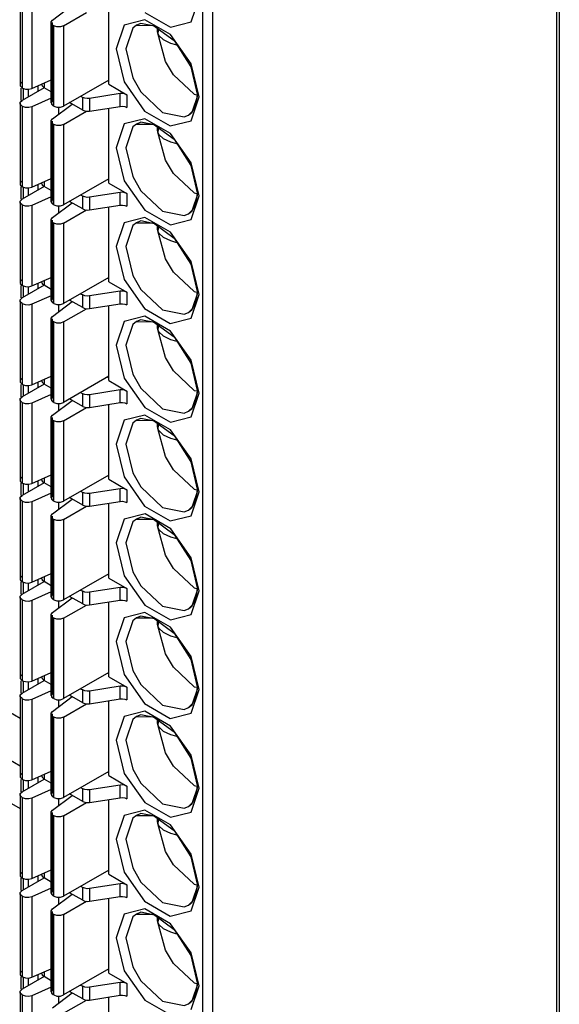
# Model space of a CAD drawing. Header units: millimetres. Extents: x 40 to 165, y 96 to 227.
# Tile 5 of 9: x 97 to 112, y 123 to 151. Entities that reach past the tile are written whole.
import ezdxf

# ---------------------------------------------------------------- set-up
doc = ezdxf.new("R2010")
doc.units = ezdxf.units.MM
doc.header["$LTSCALE"] = 19.36
doc.layers.get('0').update_dxf_attribs({"linetype": 'CONTINUOUS'})

msp = doc.modelspace()

# ---------------------------------------------------------------- linework, layer by layer
at = {"color": 6, "linetype": 'Continuous'}
for p, q in [((112.376, 118.635), (112.376, 162.114)), ((112.445, 162.215), (112.445, 118.614)), ((96.832, 151.54), (96.832, 149.213)), ((97.775, 151.09), (98.344, 151.518)), ((98.093, 150.928), (98.757, 151.312)), ((99.401, 149.234), (99.401, 151.399)), ((97.734, 148.693), (97.734, 151.02)), ((97.81, 150.928), (97.792, 150.938)), ((100.815, 150.811), (100.819, 150.861)), ((100.855, 150.641), (100.821, 150.708)), ((97.171, 149.112), (97.734, 149.361)), ((99.401, 149.356), (98.093, 148.601)), ((99.365, 149.336), (99.401, 149.316)), ((96.867, 148.764), (96.867, 149.122)), ((96.908, 149.122), (96.89, 149.132)), ((97.527, 149.132), (96.89, 148.764)), ((96.908, 149.122), (96.989, 149.093)), ((97.067, 149.09), (97.067, 148.866)), ((97.35, 149.191), (97.35, 149.03)), ((97.468, 149.213), (97.468, 149.243)), ((97.734, 149.012), (97.527, 149.132)), ((99.401, 149.234), (99.926, 148.931)), ((97.734, 148.83), (97.171, 148.581)), ((98.587, 148.887), (98.647, 148.852)), ((99.733, 148.961), (98.84, 148.822)), ((101.875, 148.948), (101.955, 148.931)), ((96.832, 148.683), (96.832, 146.356)), ((96.908, 148.591), (96.89, 148.601)), ((97.775, 148.232), (98.344, 148.66)), ((97.81, 148.601), (97.792, 148.611)), ((98.093, 148.07), (98.757, 148.454)), ((98.647, 148.485), (98.269, 148.703)), ((98.84, 148.455), (99.733, 148.593)), ((99.401, 146.376), (99.401, 148.542)), ((97.734, 145.835), (97.734, 148.162)), ((97.81, 148.07), (97.792, 148.08)), ((100.815, 147.953), (100.819, 148.003)), ((100.855, 147.784), (100.821, 147.85)), ((97.171, 146.254), (97.734, 146.503)), ((99.401, 146.499), (98.093, 145.743)), ((99.365, 146.478), (99.401, 146.458)), ((96.867, 145.907), (96.867, 146.264)), ((96.908, 146.264), (96.89, 146.274)), ((97.527, 146.274), (96.89, 145.907)), ((96.908, 146.264), (96.989, 146.235)), ((97.067, 146.233), (97.067, 146.009)), ((97.35, 146.333), (97.35, 146.172)), ((97.468, 146.356), (97.468, 146.386)), ((97.734, 146.155), (97.527, 146.274)), ((99.401, 146.376), (99.926, 146.073)), ((97.734, 145.973), (97.171, 145.723)), ((98.587, 146.029), (98.647, 145.995)), ((99.733, 146.103), (98.84, 145.965)), ((101.875, 146.09), (101.955, 146.073)), ((96.832, 145.825), (96.832, 143.498)), ((96.908, 145.733), (96.89, 145.743)), ((97.775, 145.375), (98.344, 145.802)), ((97.81, 145.743), (97.792, 145.753)), ((98.093, 145.213), (98.757, 145.596)), ((98.647, 145.627), (98.269, 145.845)), ((98.84, 145.597), (99.733, 145.735)), ((99.401, 143.518), (99.401, 145.684)), ((97.734, 142.977), (97.734, 145.304)), ((97.81, 145.213), (97.792, 145.223)), ((100.815, 145.095), (100.819, 145.145)), ((100.855, 144.926), (100.821, 144.992)), ((97.171, 143.396), (97.734, 143.646)), ((99.401, 143.641), (98.093, 142.886)), ((99.365, 143.62), (99.401, 143.6)), ((96.867, 143.049), (96.867, 143.406)), ((96.908, 143.406), (96.89, 143.416)), ((97.527, 143.416), (96.89, 143.049)), ((96.908, 143.406), (96.989, 143.378)), ((97.067, 143.375), (97.067, 143.151)), ((97.35, 143.476), (97.35, 143.314)), ((97.468, 143.498), (97.468, 143.528)), ((97.734, 143.297), (97.527, 143.416)), ((99.401, 143.518), (99.926, 143.215)), ((97.734, 143.115), (97.171, 142.866)), ((98.587, 143.171), (98.647, 143.137)), ((99.733, 143.245), (98.84, 143.107)), ((101.875, 143.233), (101.955, 143.216)), ((96.832, 142.967), (96.832, 140.64)), ((96.908, 142.876), (96.89, 142.886)), ((97.775, 142.517), (98.344, 142.945)), ((97.81, 142.886), (97.792, 142.896)), ((98.093, 142.355), (98.757, 142.738)), ((98.647, 142.769), (98.269, 142.988)), ((98.84, 142.74), (99.733, 142.878)), ((99.401, 140.661), (99.401, 142.826)), ((97.734, 140.12), (97.734, 142.447)), ((97.81, 142.355), (97.792, 142.365)), ((100.815, 142.238), (100.819, 142.287)), ((100.855, 142.068), (100.821, 142.135)), ((97.171, 140.539), (97.734, 140.788)), ((99.401, 140.783), (98.093, 140.028)), ((99.365, 140.763), (99.401, 140.742)), ((96.867, 140.191), (96.867, 140.548)), ((96.908, 140.548), (96.89, 140.559)), ((97.527, 140.559), (96.89, 140.191)), ((96.908, 140.548), (96.989, 140.52)), ((97.067, 140.517), (97.067, 140.293)), ((97.35, 140.618), (97.35, 140.456)), ((97.468, 140.64), (97.468, 140.67)), ((97.734, 140.439), (97.527, 140.559)), ((99.401, 140.661), (99.926, 140.357)), ((97.734, 140.257), (97.171, 140.008)), ((98.587, 140.314), (98.647, 140.279)), ((99.733, 140.387), (98.84, 140.249)), ((101.875, 140.375), (101.955, 140.358)), ((96.832, 140.109), (96.832, 137.782)), ((96.908, 140.018), (96.89, 140.028)), ((97.775, 139.659), (98.344, 140.087)), ((97.81, 140.028), (97.792, 140.038)), ((98.647, 139.912), (98.269, 140.13)), ((98.84, 139.882), (99.733, 140.02)), ((99.401, 137.803), (99.401, 139.968)), ((98.093, 139.497), (98.757, 139.881)), ((97.734, 137.262), (97.734, 139.589)), ((97.81, 139.497), (97.792, 139.507)), ((100.815, 139.38), (100.819, 139.43)), ((100.855, 139.21), (100.821, 139.277)), ((96.832, 129.505), (81.674, 138.256)), ((97.171, 137.681), (97.734, 137.93)), ((99.401, 137.925), (98.093, 137.17)), ((99.365, 137.905), (99.401, 137.884)), ((80.407, 137.757), (96.832, 128.274)), ((85.161, 137.631), (96.832, 130.893)), ((96.867, 137.333), (96.867, 137.691)), ((96.908, 137.691), (96.89, 137.701)), ((97.527, 137.701), (96.89, 137.333)), ((96.908, 137.691), (96.989, 137.662)), ((97.067, 137.659), (97.067, 137.435)), ((97.35, 137.76), (97.35, 137.599)), ((97.468, 137.782), (97.468, 137.812)), ((97.734, 137.581), (97.527, 137.701)), ((99.401, 137.803), (99.926, 137.5)), ((97.734, 137.399), (97.171, 137.15)), ((98.587, 137.456), (98.647, 137.421)), ((99.733, 137.529), (98.84, 137.391)), ((101.875, 137.517), (101.955, 137.5)), ((96.832, 137.252), (96.832, 134.925)), ((96.908, 137.16), (96.89, 137.17)), ((97.775, 136.801), (98.344, 137.229)), ((97.81, 137.17), (97.792, 137.18)), ((98.647, 137.054), (98.269, 137.272)), ((98.84, 137.024), (99.733, 137.162)), ((99.401, 134.945), (99.401, 137.111)), ((98.093, 136.639), (98.757, 137.023)), ((97.734, 134.404), (97.734, 136.731)), ((97.81, 136.639), (97.792, 136.649)), ((100.815, 136.522), (100.819, 136.572)), ((100.855, 136.352), (100.821, 136.419)), ((97.171, 134.823), (97.734, 135.072)), ((99.401, 135.068), (98.093, 134.312)), ((99.365, 135.047), (99.401, 135.027)), ((96.867, 134.476), (96.867, 134.833)), ((96.908, 134.833), (96.89, 134.843)), ((96.89, 134.476), (97.527, 134.843)), ((96.908, 134.833), (96.989, 134.804)), ((97.067, 134.802), (97.067, 134.578)), ((97.35, 134.902), (97.35, 134.741)), ((97.468, 134.925), (97.468, 134.955)), ((97.734, 134.724), (97.527, 134.843)), ((99.401, 134.945), (99.926, 134.642)), ((97.734, 134.542), (97.171, 134.292)), ((98.587, 134.598), (98.647, 134.564)), ((99.733, 134.672), (98.84, 134.534)), ((101.875, 134.659), (101.955, 134.642)), ((96.832, 134.394), (96.832, 132.067)), ((96.908, 134.302), (96.89, 134.312)), ((97.775, 133.944), (98.344, 134.371)), ((97.81, 134.312), (97.792, 134.322)), ((98.647, 134.196), (98.269, 134.414)), ((98.84, 134.166), (99.733, 134.304)), ((99.401, 132.087), (99.401, 134.253)), ((98.093, 133.782), (98.757, 134.165)), ((97.734, 131.546), (97.734, 133.873)), ((97.81, 133.782), (97.792, 133.792)), ((100.815, 133.664), (100.819, 133.714)), ((100.855, 133.495), (100.821, 133.561)), ((97.171, 131.965), (97.734, 132.215)), ((99.401, 132.21), (98.093, 131.455)), ((96.867, 131.618), (96.867, 131.975)), ((96.908, 131.975), (96.89, 131.985)), ((96.89, 131.618), (97.527, 131.985)), ((96.908, 131.975), (96.989, 131.947)), ((97.067, 131.944), (97.067, 131.72)), ((97.35, 132.045), (97.35, 131.883)), ((97.468, 132.067), (97.468, 132.097)), ((97.734, 131.866), (97.527, 131.985)), ((99.365, 132.189), (99.401, 132.169)), ((99.401, 132.087), (99.926, 131.784)), ((97.734, 131.684), (97.171, 131.435)), ((98.587, 131.74), (98.647, 131.706)), ((99.733, 131.814), (98.84, 131.676)), ((101.875, 131.802), (101.955, 131.785)), ((96.832, 131.536), (96.832, 129.209)), ((96.908, 131.444), (96.89, 131.455)), ((97.775, 131.086), (98.344, 131.514)), ((97.81, 131.455), (97.792, 131.465)), ((98.647, 131.338), (98.269, 131.557)), ((98.84, 131.308), (99.733, 131.447)), ((99.401, 129.23), (99.401, 131.395)), ((98.093, 130.924), (98.757, 131.307)), ((97.734, 128.688), (97.734, 131.016)), ((97.81, 130.924), (97.792, 130.934)), ((100.815, 130.807), (100.819, 130.856)), ((100.855, 130.637), (100.821, 130.704)), ((97.171, 129.107), (97.734, 129.357)), ((99.401, 129.352), (98.093, 128.597)), ((96.867, 128.76), (96.867, 129.117)), ((96.908, 129.117), (96.89, 129.127)), ((96.89, 128.76), (97.527, 129.127)), ((96.908, 129.117), (96.989, 129.089)), ((97.067, 129.086), (97.067, 128.862)), ((97.35, 129.187), (97.35, 129.025)), ((97.468, 129.209), (97.468, 129.239)), ((97.734, 129.008), (97.527, 129.127)), ((99.365, 129.332), (99.401, 129.311)), ((99.401, 129.23), (99.926, 128.926)), ((97.734, 128.826), (97.171, 128.577)), ((98.587, 128.883), (98.647, 128.848)), ((99.733, 128.956), (98.84, 128.818)), ((101.875, 128.944), (101.955, 128.927)), ((96.832, 128.678), (96.832, 126.351)), ((96.908, 128.587), (96.89, 128.597)), ((97.775, 128.228), (98.344, 128.656)), ((97.81, 128.597), (97.792, 128.607)), ((98.647, 128.481), (98.269, 128.699)), ((98.84, 128.451), (99.733, 128.589)), ((99.401, 126.372), (99.401, 128.537)), ((98.093, 128.066), (98.757, 128.449)), ((97.734, 125.831), (97.734, 128.158)), ((97.81, 128.066), (97.792, 128.076)), ((100.815, 127.949), (100.819, 127.999)), ((100.855, 127.779), (100.821, 127.846)), ((97.171, 126.25), (97.734, 126.499)), ((96.867, 125.902), (96.867, 126.26)), ((96.908, 126.26), (96.89, 126.27)), ((96.89, 125.902), (97.527, 126.27)), ((96.908, 126.26), (96.989, 126.231)), ((97.067, 126.228), (97.067, 126.004)), ((97.35, 126.329), (97.35, 126.168)), ((97.468, 126.351), (97.468, 126.381)), ((97.734, 126.15), (97.527, 126.27)), ((99.401, 126.494), (98.093, 125.739)), ((99.365, 126.474), (99.401, 126.453)), ((99.401, 126.372), (99.926, 126.069)), ((97.734, 125.968), (97.171, 125.719)), ((98.587, 126.025), (98.647, 125.99)), ((99.733, 126.098), (98.84, 125.96)), ((101.875, 126.086), (101.955, 126.069)), ((96.832, 125.821), (96.832, 123.494)), ((96.908, 125.729), (96.89, 125.739)), ((97.775, 125.37), (98.344, 125.798)), ((97.81, 125.739), (97.792, 125.749)), ((98.647, 125.623), (98.269, 125.841)), ((98.84, 125.593), (99.733, 125.731)), ((99.401, 123.514), (99.401, 125.68)), ((98.093, 125.208), (98.757, 125.592)), ((97.734, 122.973), (97.734, 125.3)), ((97.81, 125.208), (97.792, 125.218)), ((100.815, 125.091), (100.819, 125.141)), ((100.855, 124.921), (100.821, 124.988)), ((96.867, 123.045), (96.867, 123.402)), ((96.908, 123.402), (96.89, 123.412)), ((97.527, 123.412), (96.89, 123.045)), ((96.908, 123.402), (96.989, 123.373)), ((97.067, 123.37), (97.067, 123.147)), ((97.171, 123.392), (97.734, 123.641)), ((97.35, 123.471), (97.35, 123.31)), ((97.468, 123.494), (97.468, 123.524)), ((97.734, 123.293), (97.527, 123.412)), ((99.401, 123.637), (98.093, 122.881)), ((99.365, 123.616), (99.401, 123.596)), ((99.401, 123.514), (99.926, 123.211)), ((97.734, 123.111), (97.171, 122.861)), ((98.587, 123.167), (98.647, 123.133)), ((99.733, 123.241), (98.84, 123.103)), ((101.875, 123.228), (101.955, 123.211)), ((96.832, 122.963), (96.832, 120.636)), ((96.908, 122.871), (96.89, 122.881)), ((97.775, 122.513), (98.344, 122.94)), ((97.81, 122.881), (97.792, 122.891)), ((98.647, 122.765), (98.269, 122.983)), ((98.84, 122.735), (99.733, 122.873)), ((99.401, 120.656), (99.401, 122.822)), ((98.093, 122.351), (98.757, 122.734))]:
    msp.add_line(p, q, dxfattribs=at)
at = {"color": 9, "linetype": 'Continuous'}
for p, q in [((102.123, 112.879), (102.123, 156.358)), ((102.406, 156.358), (102.406, 112.879)), ((101.784, 151.037), (102.017, 151.724)), ((96.89, 151.459), (96.89, 149.132)), ((96.908, 149.122), (96.908, 151.449)), ((97.171, 151.439), (97.171, 149.112)), ((100.446, 151.31), (101.184, 150.884)), ((97.775, 148.763), (97.775, 151.02)), ((101.184, 150.884), (101.784, 151.037)), ((97.792, 150.938), (97.792, 148.611)), ((97.81, 148.601), (97.81, 150.928)), ((98.093, 150.928), (98.093, 148.601)), ((96.926, 149.122), (96.926, 148.785)), ((97.527, 149.269), (97.527, 149.132)), ((98.647, 148.485), (98.647, 148.852)), ((98.84, 148.822), (98.84, 148.455)), ((99.733, 148.593), (99.733, 148.961)), ((99.926, 148.931), (99.926, 148.563)), ((101.782, 148.178), (102.017, 148.866)), ((96.89, 148.601), (96.89, 146.274)), ((96.908, 146.264), (96.908, 148.591)), ((97.171, 148.581), (97.171, 146.254)), ((97.959, 148.371), (97.959, 148.571)), ((97.775, 145.905), (97.775, 148.162)), ((97.792, 148.08), (97.792, 145.753)), ((97.81, 145.743), (97.81, 148.07)), ((98.093, 148.07), (98.093, 145.743)), ((96.926, 146.264), (96.926, 145.927)), ((97.527, 146.412), (97.527, 146.274)), ((98.647, 145.627), (98.647, 145.995)), ((98.84, 145.965), (98.84, 145.597)), ((99.733, 145.735), (99.733, 146.103)), ((99.926, 146.073), (99.926, 145.705)), ((101.784, 145.322), (102.017, 146.009)), ((96.89, 145.743), (96.89, 143.416)), ((96.908, 143.406), (96.908, 145.733)), ((97.171, 145.723), (97.171, 143.396)), ((97.959, 145.513), (97.959, 145.713)), ((100.446, 145.594), (101.184, 145.169)), ((97.775, 143.048), (97.775, 145.304)), ((101.184, 145.169), (101.784, 145.322)), ((97.792, 145.223), (97.792, 142.896)), ((97.81, 142.886), (97.81, 145.213)), ((98.093, 145.213), (98.093, 142.886)), ((96.926, 143.406), (96.926, 143.069)), ((97.527, 143.554), (97.527, 143.416)), ((98.647, 142.769), (98.647, 143.137)), ((98.84, 143.107), (98.84, 142.74)), ((99.733, 142.878), (99.733, 143.245)), ((99.926, 143.215), (99.926, 142.848)), ((101.782, 142.462), (102.017, 143.151)), ((96.89, 142.886), (96.89, 140.559)), ((96.908, 140.548), (96.908, 142.876)), ((97.171, 142.866), (97.171, 140.539)), ((97.959, 142.655), (97.959, 142.856)), ((97.775, 140.19), (97.775, 142.447)), ((97.792, 142.365), (97.792, 140.038)), ((97.81, 140.028), (97.81, 142.355)), ((98.093, 142.355), (98.093, 140.028)), ((96.926, 140.548), (96.926, 140.212)), ((97.527, 140.696), (97.527, 140.559)), ((98.647, 139.912), (98.647, 140.279)), ((98.84, 140.249), (98.84, 139.882)), ((99.733, 140.02), (99.733, 140.387)), ((99.926, 140.357), (99.926, 139.99)), ((101.784, 139.606), (102.017, 140.293)), ((96.89, 140.028), (96.89, 137.701)), ((96.908, 137.691), (96.908, 140.018)), ((97.171, 140.008), (97.171, 137.681)), ((97.959, 139.798), (97.959, 139.998)), ((100.446, 139.879), (101.184, 139.453)), ((101.184, 139.453), (101.784, 139.606)), ((97.775, 137.332), (97.775, 139.589)), ((97.792, 139.507), (97.792, 137.18)), ((97.81, 137.17), (97.81, 139.497)), ((98.093, 139.497), (98.093, 137.17)), ((96.926, 137.691), (96.926, 137.354)), ((97.527, 137.838), (97.527, 137.701)), ((98.647, 137.054), (98.647, 137.421)), ((98.84, 137.391), (98.84, 137.024)), ((99.733, 137.162), (99.733, 137.529)), ((99.926, 137.5), (99.926, 137.132)), ((101.782, 136.747), (102.017, 137.435)), ((96.89, 137.17), (96.89, 134.843)), ((96.908, 134.833), (96.908, 137.16)), ((97.171, 137.15), (97.171, 134.823)), ((97.959, 136.94), (97.959, 137.14)), ((97.775, 134.474), (97.775, 136.731)), ((97.792, 136.649), (97.792, 134.322)), ((97.81, 134.312), (97.81, 136.639)), ((98.093, 136.639), (98.093, 134.312)), ((96.926, 134.833), (96.926, 134.496)), ((97.527, 134.981), (97.527, 134.843)), ((98.647, 134.196), (98.647, 134.564)), ((98.84, 134.534), (98.84, 134.166)), ((99.733, 134.304), (99.733, 134.672)), ((99.926, 134.642), (99.926, 134.274)), ((101.784, 133.891), (102.017, 134.578)), ((96.89, 134.312), (96.89, 131.985)), ((96.908, 131.975), (96.908, 134.302)), ((97.171, 134.292), (97.171, 131.965)), ((97.959, 134.082), (97.959, 134.282)), ((100.446, 134.163), (101.184, 133.738)), ((97.775, 131.617), (97.775, 133.873)), ((97.792, 133.792), (97.792, 131.465)), ((97.81, 131.455), (97.81, 133.782)), ((98.093, 133.782), (98.093, 131.455)), ((101.184, 133.738), (101.784, 133.891)), ((96.926, 131.975), (96.926, 131.638)), ((97.527, 132.123), (97.527, 131.985)), ((98.647, 131.338), (98.647, 131.706)), ((98.84, 131.676), (98.84, 131.308)), ((99.733, 131.447), (99.733, 131.814)), ((99.926, 131.784), (99.926, 131.417)), ((101.782, 131.031), (102.017, 131.72)), ((96.89, 131.455), (96.89, 129.127)), ((96.908, 129.117), (96.908, 131.444)), ((97.171, 131.435), (97.171, 129.107)), ((97.959, 131.224), (97.959, 131.425)), ((97.775, 128.759), (97.775, 131.016)), ((97.792, 130.934), (97.792, 128.607)), ((97.81, 128.597), (97.81, 130.924)), ((98.093, 130.924), (98.093, 128.597)), ((96.926, 129.117), (96.926, 128.78)), ((97.527, 129.265), (97.527, 129.127)), ((98.647, 128.481), (98.647, 128.848)), ((98.84, 128.818), (98.84, 128.451)), ((99.733, 128.589), (99.733, 128.956)), ((99.926, 128.926), (99.926, 128.559)), ((101.784, 128.175), (102.017, 128.862)), ((96.89, 128.597), (96.89, 126.27)), ((96.908, 126.26), (96.908, 128.587)), ((97.171, 128.577), (97.171, 126.25)), ((97.959, 128.367), (97.959, 128.567)), ((100.446, 128.448), (101.184, 128.022)), ((97.775, 125.901), (97.775, 128.158)), ((97.792, 128.076), (97.792, 125.749)), ((97.81, 125.739), (97.81, 128.066)), ((98.093, 128.066), (98.093, 125.739)), ((101.184, 128.022), (101.784, 128.175)), ((96.926, 126.26), (96.926, 125.923)), ((97.527, 126.407), (97.527, 126.27)), ((98.647, 125.623), (98.647, 125.99)), ((98.84, 125.96), (98.84, 125.593)), ((99.733, 125.731), (99.733, 126.098)), ((99.926, 126.069), (99.926, 125.701)), ((101.782, 125.316), (102.017, 126.004)), ((96.89, 125.739), (96.89, 123.412)), ((96.908, 123.402), (96.908, 125.729)), ((97.171, 125.719), (97.171, 123.392)), ((97.959, 125.509), (97.959, 125.709)), ((97.775, 123.043), (97.775, 125.3)), ((97.792, 125.218), (97.792, 122.891)), ((97.81, 122.881), (97.81, 125.208)), ((98.093, 125.208), (98.093, 122.881)), ((96.926, 123.402), (96.926, 123.065)), ((97.527, 123.55), (97.527, 123.412)), ((98.647, 122.765), (98.647, 123.133)), ((98.84, 123.103), (98.84, 122.735)), ((99.733, 122.873), (99.733, 123.241)), ((99.926, 123.211), (99.926, 122.843)), ((101.784, 122.46), (102.017, 123.147)), ((96.89, 122.881), (96.89, 120.554)), ((96.908, 120.544), (96.908, 122.871)), ((97.171, 122.861), (97.171, 120.534)), ((97.959, 122.651), (97.959, 122.851)), ((100.446, 122.732), (101.184, 122.307))]:
    msp.add_line(p, q, dxfattribs=at)
at = {"color": 7, "linetype": 'Continuous'}
for p, q in [((100.826, 150.869), (100.826, 150.706)), ((100.839, 150.822), (100.826, 150.869)), ((100.826, 148.012), (100.826, 147.848)), ((100.839, 147.964), (100.826, 148.012)), ((100.839, 145.106), (100.826, 145.154)), ((100.826, 145.154), (100.826, 144.99)), ((100.839, 142.249), (100.826, 142.296)), ((100.826, 142.296), (100.826, 142.133)), ((100.839, 139.391), (100.826, 139.438)), ((100.826, 139.438), (100.826, 139.275)), ((100.839, 136.533), (100.826, 136.581)), ((100.826, 136.581), (100.826, 136.417)), ((100.839, 133.675), (100.826, 133.723)), ((100.826, 133.723), (100.826, 133.559)), ((100.839, 130.818), (100.826, 130.865)), ((100.826, 130.865), (100.826, 130.702)), ((100.839, 127.96), (100.826, 128.007)), ((100.826, 128.007), (100.826, 127.844)), ((100.839, 125.102), (100.826, 125.15)), ((100.826, 125.15), (100.826, 124.986))]:
    msp.add_line(p, q, dxfattribs=at)
at = {"color": 6, "linetype": 'Continuous'}
for points in [[(97.734, 151.02), (97.737, 151.04), (97.775, 151.09)], [(97.792, 150.938), (97.743, 150.985), (97.734, 151.02)], [(98.093, 150.928), (98.002, 150.898), (97.9, 150.898), (97.81, 150.928)], [(100.206, 150.941), (100.693, 150.936), (101.293, 150.498), (101.78, 149.74), (101.958, 148.948)], [(100.821, 150.708), (100.815, 150.759), (100.815, 150.811)], [(101.875, 148.948), (101.275, 149.51), (101.043, 149.896), (100.821, 150.708)], [(101.375, 150.369), (101.338, 150.375), (101.199, 150.413), (100.983, 150.514), (100.855, 150.641)], [(96.89, 149.295), (96.839, 149.243), (96.832, 149.213)], [(96.832, 149.213), (96.839, 149.184), (96.89, 149.132)], [(96.989, 149.093), (97.084, 149.09), (97.171, 149.112)], [(97.468, 149.213), (97.475, 149.184), (97.527, 149.132)], [(96.832, 148.683), (96.839, 148.712), (96.89, 148.764)], [(97.775, 148.763), (97.737, 148.713), (97.734, 148.693)], [(98.84, 148.822), (98.771, 148.819), (98.704, 148.829), (98.647, 148.852)], [(99.926, 148.931), (99.869, 148.954), (99.802, 148.964), (99.733, 148.961)], [(101.958, 148.948), (101.929, 148.681), (101.844, 148.477), (101.706, 148.343)], [(96.89, 148.601), (96.839, 148.653), (96.832, 148.683)], [(97.171, 148.581), (97.084, 148.559), (96.989, 148.563), (96.908, 148.591)], [(97.734, 148.693), (97.743, 148.658), (97.792, 148.611)], [(97.81, 148.601), (97.9, 148.571), (98.002, 148.571), (98.093, 148.601)], [(98.647, 148.485), (98.704, 148.462), (98.771, 148.452), (98.84, 148.455)], [(99.733, 148.593), (99.802, 148.597), (99.869, 148.586), (99.926, 148.563)], [(97.734, 148.162), (97.737, 148.182), (97.775, 148.232)], [(97.792, 148.08), (97.743, 148.127), (97.734, 148.162)], [(98.093, 148.07), (98.002, 148.04), (97.9, 148.04), (97.81, 148.07)], [(100.206, 148.083), (100.693, 148.079), (101.293, 147.641), (101.78, 146.882), (101.958, 146.09)], [(100.821, 147.85), (100.815, 147.901), (100.815, 147.953)], [(101.875, 146.09), (101.275, 146.652), (101.043, 147.038), (100.821, 147.85)], [(101.375, 147.512), (101.338, 147.517), (101.199, 147.556), (100.983, 147.656), (100.855, 147.784)], [(96.89, 146.437), (96.839, 146.385), (96.832, 146.356)], [(96.832, 146.356), (96.839, 146.326), (96.89, 146.274)], [(96.989, 146.235), (97.084, 146.232), (97.171, 146.254)], [(97.468, 146.356), (97.475, 146.326), (97.527, 146.274)], [(96.832, 145.825), (96.839, 145.855), (96.89, 145.907)], [(97.775, 145.905), (97.737, 145.855), (97.734, 145.835)], [(98.84, 145.965), (98.771, 145.961), (98.704, 145.972), (98.647, 145.995)], [(99.926, 146.073), (99.869, 146.096), (99.802, 146.106), (99.733, 146.103)], [(101.958, 146.09), (101.929, 145.823), (101.844, 145.619), (101.706, 145.485)], [(96.89, 145.743), (96.839, 145.795), (96.832, 145.825)], [(97.171, 145.723), (97.084, 145.701), (96.989, 145.705), (96.908, 145.733)], [(97.734, 145.835), (97.743, 145.8), (97.792, 145.753)], [(97.81, 145.743), (97.9, 145.713), (98.002, 145.713), (98.093, 145.743)], [(98.647, 145.627), (98.704, 145.604), (98.771, 145.594), (98.84, 145.597)], [(99.733, 145.735), (99.802, 145.739), (99.869, 145.728), (99.926, 145.705)], [(97.734, 145.304), (97.737, 145.324), (97.775, 145.375)], [(97.792, 145.223), (97.743, 145.27), (97.734, 145.304)], [(98.093, 145.213), (98.002, 145.183), (97.9, 145.183), (97.81, 145.213)], [(100.206, 145.226), (100.693, 145.221), (101.293, 144.783), (101.78, 144.024), (101.958, 143.233)], [(100.821, 144.992), (100.815, 145.043), (100.815, 145.095)], [(101.875, 143.233), (101.275, 143.795), (101.043, 144.18), (100.821, 144.992)], [(101.375, 144.654), (101.338, 144.659), (101.199, 144.698), (100.983, 144.798), (100.855, 144.926)], [(96.89, 143.58), (96.839, 143.528), (96.832, 143.498)], [(96.832, 143.498), (96.839, 143.468), (96.89, 143.416)], [(96.989, 143.378), (97.084, 143.374), (97.171, 143.396)], [(97.468, 143.498), (97.475, 143.468), (97.527, 143.416)], [(96.832, 142.967), (96.839, 142.997), (96.89, 143.049)], [(97.775, 143.048), (97.737, 142.997), (97.734, 142.977)], [(98.84, 143.107), (98.771, 143.103), (98.704, 143.114), (98.647, 143.137)], [(99.926, 143.215), (99.869, 143.238), (99.802, 143.248), (99.733, 143.245)], [(101.958, 143.233), (101.929, 142.966), (101.844, 142.761), (101.706, 142.628)], [(96.89, 142.886), (96.839, 142.938), (96.832, 142.967)], [(97.171, 142.866), (97.084, 142.843), (96.989, 142.847), (96.908, 142.876)], [(97.734, 142.977), (97.743, 142.943), (97.792, 142.896)], [(97.81, 142.886), (97.9, 142.856), (98.002, 142.856), (98.093, 142.886)], [(98.647, 142.769), (98.704, 142.746), (98.771, 142.736), (98.84, 142.74)], [(99.733, 142.878), (99.802, 142.881), (99.869, 142.871), (99.926, 142.848)], [(97.734, 142.446), (97.737, 142.466), (97.775, 142.517)], [(97.792, 142.365), (97.743, 142.412), (97.734, 142.446)], [(98.093, 142.355), (98.002, 142.325), (97.9, 142.325), (97.81, 142.355)], [(100.206, 142.368), (100.693, 142.363), (101.293, 141.925), (101.78, 141.167), (101.958, 140.375)], [(100.821, 142.135), (100.815, 142.186), (100.815, 142.238)], [(101.875, 140.375), (101.275, 140.937), (101.043, 141.322), (100.821, 142.134)], [(101.375, 141.796), (101.338, 141.802), (101.199, 141.84), (100.983, 141.941), (100.855, 142.068)], [(96.89, 140.722), (96.839, 140.67), (96.832, 140.64)], [(96.832, 140.64), (96.839, 140.611), (96.89, 140.559)], [(96.989, 140.52), (97.084, 140.516), (97.171, 140.539)], [(97.468, 140.64), (97.475, 140.611), (97.527, 140.559)], [(96.832, 140.109), (96.839, 140.139), (96.89, 140.191)], [(97.775, 140.19), (97.737, 140.139), (97.734, 140.119)], [(98.84, 140.249), (98.771, 140.246), (98.704, 140.256), (98.647, 140.279)], [(99.926, 140.357), (99.869, 140.38), (99.802, 140.391), (99.733, 140.387)], [(101.958, 140.375), (101.929, 140.108), (101.844, 139.903), (101.706, 139.77)], [(96.89, 140.028), (96.839, 140.08), (96.832, 140.109)], [(97.171, 140.008), (97.084, 139.986), (96.989, 139.989), (96.908, 140.018)], [(97.734, 140.119), (97.743, 140.085), (97.792, 140.038)], [(97.81, 140.028), (97.9, 139.998), (98.002, 139.998), (98.093, 140.028)], [(98.647, 139.912), (98.704, 139.889), (98.771, 139.878), (98.84, 139.882)], [(99.733, 140.02), (99.802, 140.023), (99.869, 140.013), (99.926, 139.99)], [(97.734, 139.589), (97.737, 139.609), (97.775, 139.659)], [(97.792, 139.507), (97.743, 139.554), (97.734, 139.589)], [(98.093, 139.497), (98.002, 139.467), (97.9, 139.467), (97.81, 139.497)], [(100.206, 139.51), (100.693, 139.505), (101.293, 139.067), (101.78, 138.309), (101.958, 137.517)], [(100.821, 139.277), (100.815, 139.328), (100.815, 139.38)], [(101.875, 137.517), (101.275, 138.079), (101.043, 138.465), (100.821, 139.276)], [(101.375, 138.938), (101.338, 138.944), (101.199, 138.982), (100.983, 139.083), (100.855, 139.21)], [(96.89, 137.864), (96.839, 137.812), (96.832, 137.782)], [(96.832, 137.782), (96.839, 137.753), (96.89, 137.701)], [(96.989, 137.662), (97.084, 137.659), (97.171, 137.681)], [(97.468, 137.782), (97.475, 137.753), (97.527, 137.701)], [(96.832, 137.252), (96.839, 137.281), (96.89, 137.333)], [(97.775, 137.332), (97.737, 137.282), (97.734, 137.262)], [(98.84, 137.391), (98.771, 137.388), (98.704, 137.398), (98.647, 137.421)], [(99.926, 137.5), (99.869, 137.523), (99.802, 137.533), (99.733, 137.529)], [(101.958, 137.517), (101.929, 137.25), (101.844, 137.046), (101.706, 136.912)], [(96.89, 137.17), (96.839, 137.222), (96.832, 137.252)], [(97.171, 137.15), (97.084, 137.128), (96.989, 137.131), (96.908, 137.16)], [(97.734, 137.262), (97.743, 137.227), (97.792, 137.18)], [(97.81, 137.17), (97.9, 137.14), (98.002, 137.14), (98.093, 137.17)], [(98.647, 137.054), (98.704, 137.031), (98.771, 137.021), (98.84, 137.024)], [(99.733, 137.162), (99.802, 137.166), (99.869, 137.155), (99.926, 137.132)], [(97.734, 136.731), (97.737, 136.751), (97.775, 136.801)], [(97.792, 136.649), (97.743, 136.696), (97.734, 136.731)], [(98.093, 136.639), (98.002, 136.609), (97.9, 136.609), (97.81, 136.639)], [(100.206, 136.652), (100.693, 136.648), (101.293, 136.21), (101.78, 135.451), (101.958, 134.659)], [(100.821, 136.419), (100.815, 136.47), (100.815, 136.522)], [(101.875, 134.659), (101.275, 135.221), (101.043, 135.607), (100.821, 136.419)], [(101.375, 136.081), (101.338, 136.086), (101.199, 136.125), (100.983, 136.225), (100.855, 136.352)], [(96.89, 135.006), (96.839, 134.954), (96.832, 134.925)], [(96.832, 134.925), (96.839, 134.895), (96.89, 134.843)], [(96.989, 134.804), (97.084, 134.801), (97.171, 134.823)], [(97.468, 134.925), (97.475, 134.895), (97.527, 134.843)], [(96.832, 134.394), (96.839, 134.424), (96.89, 134.476)], [(98.84, 134.534), (98.771, 134.53), (98.704, 134.541), (98.647, 134.564)], [(99.926, 134.642), (99.869, 134.665), (99.802, 134.675), (99.733, 134.672)], [(101.958, 134.659), (101.929, 134.392), (101.844, 134.188), (101.706, 134.054)], [(96.89, 134.312), (96.839, 134.364), (96.832, 134.394)], [(97.171, 134.292), (97.084, 134.27), (96.989, 134.274), (96.908, 134.302)], [(97.775, 134.474), (97.737, 134.424), (97.734, 134.404)], [(97.734, 134.404), (97.743, 134.369), (97.792, 134.322)], [(97.81, 134.312), (97.9, 134.282), (98.002, 134.282), (98.093, 134.312)], [(98.647, 134.196), (98.704, 134.173), (98.771, 134.163), (98.84, 134.166)], [(99.733, 134.304), (99.802, 134.308), (99.869, 134.297), (99.926, 134.274)], [(97.734, 133.873), (97.737, 133.893), (97.775, 133.944)], [(97.792, 133.792), (97.743, 133.839), (97.734, 133.873)], [(98.093, 133.782), (98.002, 133.752), (97.9, 133.752), (97.81, 133.782)], [(100.206, 133.795), (100.693, 133.79), (101.293, 133.352), (101.78, 132.593), (101.958, 131.802)], [(100.821, 133.561), (100.815, 133.612), (100.815, 133.664)], [(101.875, 131.802), (101.275, 132.363), (101.043, 132.749), (100.821, 133.561)], [(101.375, 133.223), (101.338, 133.228), (101.199, 133.267), (100.983, 133.367), (100.855, 133.495)], [(96.89, 132.149), (96.839, 132.097), (96.832, 132.067)], [(96.832, 132.067), (96.839, 132.037), (96.89, 131.985)], [(96.989, 131.947), (97.084, 131.943), (97.171, 131.965)], [(97.468, 132.067), (97.475, 132.037), (97.527, 131.985)], [(98.84, 131.676), (98.771, 131.672), (98.704, 131.683), (98.647, 131.706)], [(99.926, 131.784), (99.869, 131.807), (99.802, 131.817), (99.733, 131.814)], [(101.958, 131.802), (101.929, 131.535), (101.844, 131.33), (101.706, 131.197)], [(96.832, 131.536), (96.839, 131.566), (96.89, 131.618)], [(96.89, 131.455), (96.839, 131.507), (96.832, 131.536)], [(97.171, 131.435), (97.084, 131.412), (96.989, 131.416), (96.908, 131.444)], [(97.775, 131.617), (97.737, 131.566), (97.734, 131.546)], [(97.734, 131.546), (97.743, 131.512), (97.792, 131.465)], [(97.81, 131.455), (97.9, 131.425), (98.002, 131.425), (98.093, 131.455)], [(99.733, 131.447), (99.802, 131.45), (99.869, 131.44), (99.926, 131.417)], [(97.734, 131.015), (97.737, 131.035), (97.775, 131.086)], [(98.647, 131.338), (98.704, 131.315), (98.771, 131.305), (98.84, 131.308)], [(97.792, 130.934), (97.743, 130.981), (97.734, 131.015)], [(98.093, 130.924), (98.002, 130.894), (97.9, 130.894), (97.81, 130.924)], [(100.206, 130.937), (100.693, 130.932), (101.293, 130.494), (101.78, 129.736), (101.958, 128.944)], [(100.821, 130.704), (100.815, 130.754), (100.815, 130.807)], [(101.875, 128.944), (101.275, 129.506), (101.043, 129.891), (100.821, 130.703)], [(101.375, 130.365), (101.338, 130.371), (101.199, 130.409), (100.983, 130.509), (100.855, 130.637)], [(96.89, 129.291), (96.839, 129.239), (96.832, 129.209)], [(96.832, 129.209), (96.839, 129.179), (96.89, 129.127)], [(96.989, 129.089), (97.084, 129.085), (97.171, 129.107)], [(97.468, 129.209), (97.475, 129.179), (97.527, 129.127)], [(98.84, 128.818), (98.771, 128.815), (98.704, 128.825), (98.647, 128.848)], [(99.926, 128.926), (99.869, 128.949), (99.802, 128.96), (99.733, 128.956)], [(101.958, 128.944), (101.929, 128.677), (101.844, 128.472), (101.706, 128.339)], [(96.832, 128.678), (96.839, 128.708), (96.89, 128.76)], [(96.89, 128.597), (96.839, 128.649), (96.832, 128.678)], [(97.171, 128.577), (97.084, 128.555), (96.989, 128.558), (96.908, 128.587)], [(97.775, 128.759), (97.737, 128.708), (97.734, 128.688)], [(97.734, 128.688), (97.743, 128.654), (97.792, 128.607)], [(97.81, 128.597), (97.9, 128.567), (98.002, 128.567), (98.093, 128.597)], [(99.733, 128.589), (99.802, 128.592), (99.869, 128.582), (99.926, 128.559)], [(97.734, 128.158), (97.737, 128.178), (97.775, 128.228)], [(98.647, 128.481), (98.704, 128.458), (98.771, 128.447), (98.84, 128.451)], [(97.792, 128.076), (97.743, 128.123), (97.734, 128.158)], [(98.093, 128.066), (98.002, 128.036), (97.9, 128.036), (97.81, 128.066)], [(100.206, 128.079), (100.693, 128.074), (101.293, 127.636), (101.78, 126.878), (101.958, 126.086)], [(100.821, 127.846), (100.815, 127.897), (100.815, 127.949)], [(101.875, 126.086), (101.275, 126.648), (101.043, 127.034), (100.821, 127.845)], [(101.375, 127.507), (101.338, 127.513), (101.199, 127.551), (100.983, 127.652), (100.855, 127.779)], [(96.89, 126.433), (96.839, 126.381), (96.832, 126.351)], [(96.832, 126.351), (96.839, 126.322), (96.89, 126.27)], [(96.989, 126.231), (97.084, 126.228), (97.171, 126.25)], [(97.468, 126.351), (97.475, 126.322), (97.527, 126.27)], [(98.84, 125.96), (98.771, 125.957), (98.704, 125.967), (98.647, 125.99)], [(99.926, 126.069), (99.869, 126.092), (99.802, 126.102), (99.733, 126.098)], [(101.958, 126.086), (101.929, 125.819), (101.844, 125.615), (101.706, 125.481)], [(96.832, 125.821), (96.839, 125.85), (96.89, 125.902)], [(96.89, 125.739), (96.839, 125.791), (96.832, 125.821)], [(97.171, 125.719), (97.084, 125.697), (96.989, 125.7), (96.908, 125.729)], [(97.775, 125.901), (97.737, 125.851), (97.734, 125.831)], [(97.734, 125.831), (97.743, 125.796), (97.792, 125.749)], [(97.81, 125.739), (97.9, 125.709), (98.002, 125.709), (98.093, 125.739)], [(99.733, 125.731), (99.802, 125.735), (99.869, 125.724), (99.926, 125.701)], [(97.734, 125.3), (97.737, 125.32), (97.775, 125.37)], [(98.647, 125.623), (98.704, 125.6), (98.771, 125.589), (98.84, 125.593)], [(97.792, 125.218), (97.743, 125.265), (97.734, 125.3)], [(98.093, 125.208), (98.002, 125.178), (97.9, 125.178), (97.81, 125.208)], [(100.206, 125.221), (100.693, 125.216), (101.293, 124.779), (101.78, 124.02), (101.958, 123.228)], [(100.821, 124.988), (100.815, 125.039), (100.815, 125.091)], [(101.875, 123.228), (101.275, 123.79), (101.043, 124.176), (100.821, 124.988)], [(101.375, 124.65), (101.338, 124.655), (101.199, 124.694), (100.983, 124.794), (100.855, 124.921)], [(96.89, 123.575), (96.839, 123.523), (96.832, 123.494)], [(96.832, 123.494), (96.839, 123.464), (96.89, 123.412)], [(96.989, 123.373), (97.084, 123.37), (97.171, 123.392)], [(97.468, 123.494), (97.475, 123.464), (97.527, 123.412)], [(98.84, 123.103), (98.771, 123.099), (98.704, 123.11), (98.647, 123.133)], [(99.926, 123.211), (99.869, 123.234), (99.802, 123.244), (99.733, 123.241)], [(101.958, 123.228), (101.929, 122.961), (101.844, 122.757), (101.706, 122.623)], [(96.832, 122.963), (96.839, 122.993), (96.89, 123.045)], [(96.89, 122.881), (96.839, 122.933), (96.832, 122.963)], [(97.171, 122.861), (97.084, 122.839), (96.989, 122.843), (96.908, 122.871)], [(97.775, 123.043), (97.737, 122.993), (97.734, 122.973)], [(97.734, 122.973), (97.743, 122.938), (97.792, 122.891)], [(97.81, 122.881), (97.9, 122.851), (98.002, 122.851), (98.093, 122.881)], [(99.733, 122.873), (99.802, 122.877), (99.869, 122.866), (99.926, 122.843)], [(98.647, 122.765), (98.704, 122.742), (98.771, 122.732), (98.84, 122.735)]]:
    msp.add_lwpolyline(points, dxfattribs=at)
at = {"color": 9, "linetype": 'Continuous'}
for points in [[(100.446, 151.094), (99.846, 150.941), (99.613, 150.255)], [(102.017, 148.866), (101.784, 149.822), (101.184, 150.669), (100.446, 151.094)], [(100.206, 150.941), (100.098, 150.857), (99.896, 150.255)], [(100.724, 150.914), (100.333, 150.993), (100.206, 150.941)], [(99.613, 150.255), (99.845, 149.301), (100.44, 148.459)], [(99.896, 150.255), (100.098, 149.418), (100.333, 149.011), (100.956, 148.417)], [(101.706, 148.343), (101.814, 148.427), (101.986, 148.939)], [(100.44, 148.459), (101.181, 148.027), (101.782, 148.178)], [(100.449, 148.236), (99.848, 148.086), (99.613, 147.397)], [(102.017, 146.009), (101.785, 146.962), (101.19, 147.805), (100.449, 148.236)], [(100.956, 148.417), (101.58, 148.291), (101.706, 148.343)], [(100.206, 148.083), (100.098, 148), (99.896, 147.397)], [(100.724, 148.056), (100.333, 148.135), (100.206, 148.083)], [(99.613, 147.397), (99.846, 146.441), (100.446, 145.594)], [(99.896, 147.397), (100.098, 146.56), (100.333, 146.153), (100.956, 145.56)], [(101.706, 145.485), (101.814, 145.569), (101.986, 146.081)], [(100.446, 145.379), (99.846, 145.226), (99.613, 144.539)], [(102.017, 143.151), (101.784, 144.107), (101.184, 144.953), (100.446, 145.379)], [(100.956, 145.56), (101.58, 145.434), (101.706, 145.485)], [(100.206, 145.226), (100.098, 145.142), (99.896, 144.539)], [(100.724, 145.198), (100.333, 145.277), (100.206, 145.226)], [(99.613, 144.539), (99.845, 143.586), (100.44, 142.743)], [(99.896, 144.539), (100.098, 143.702), (100.333, 143.296), (100.956, 142.702)], [(101.706, 142.628), (101.814, 142.711), (101.986, 143.223)], [(100.44, 142.743), (101.181, 142.312), (101.782, 142.462)], [(100.449, 142.521), (99.848, 142.37), (99.613, 141.681)], [(102.017, 140.293), (101.785, 141.247), (101.19, 142.089), (100.449, 142.521)], [(100.956, 142.702), (101.58, 142.576), (101.706, 142.628)], [(100.206, 142.368), (100.098, 142.284), (99.896, 141.681)], [(100.724, 142.341), (100.333, 142.42), (100.206, 142.368)], [(99.613, 141.681), (99.846, 140.725), (100.446, 139.879)], [(99.896, 141.681), (100.098, 140.844), (100.333, 140.438), (100.956, 139.844)], [(101.706, 139.77), (101.814, 139.854), (101.986, 140.365)], [(100.446, 139.663), (99.846, 139.51), (99.613, 138.823)], [(102.017, 137.435), (101.784, 138.391), (101.184, 139.238), (100.446, 139.663)], [(100.956, 139.844), (101.58, 139.718), (101.706, 139.77)], [(100.206, 139.51), (100.098, 139.426), (99.896, 138.823)], [(100.724, 139.483), (100.333, 139.562), (100.206, 139.51)], [(99.613, 138.823), (99.845, 137.87), (100.44, 137.027)], [(99.896, 138.823), (100.098, 137.987), (100.333, 137.58), (100.956, 136.986)], [(101.706, 136.912), (101.814, 136.996), (101.986, 137.508)], [(100.452, 136.804), (99.845, 136.652), (99.613, 135.966)], [(100.44, 137.027), (101.181, 136.596), (101.782, 136.747)], [(102.017, 134.578), (101.786, 135.528), (101.194, 136.37), (100.452, 136.804)], [(100.956, 136.986), (101.58, 136.86), (101.706, 136.912)], [(100.206, 136.652), (100.098, 136.569), (99.896, 135.966)], [(100.724, 136.625), (100.333, 136.704), (100.206, 136.652)], [(99.613, 135.966), (99.846, 135.01), (100.446, 134.163)], [(99.896, 135.966), (100.098, 135.129), (100.333, 134.722), (100.956, 134.129)], [(101.706, 134.054), (101.814, 134.138), (101.986, 134.65)], [(100.446, 133.948), (99.846, 133.795), (99.613, 133.108)], [(102.017, 131.72), (101.784, 132.676), (101.184, 133.522), (100.446, 133.948)], [(100.956, 134.129), (101.58, 134.003), (101.706, 134.054)], [(100.206, 133.795), (100.098, 133.711), (99.896, 133.108)], [(100.724, 133.767), (100.333, 133.846), (100.206, 133.795)], [(99.613, 133.108), (99.845, 132.155), (100.44, 131.312)], [(99.896, 133.108), (100.098, 132.271), (100.333, 131.865), (100.956, 131.271)], [(101.706, 131.197), (101.814, 131.28), (101.986, 131.792)], [(100.449, 131.09), (99.848, 130.939), (99.613, 130.25)], [(100.44, 131.312), (101.181, 130.88), (101.782, 131.031)], [(102.017, 128.862), (101.785, 129.816), (101.19, 130.658), (100.449, 131.09)], [(100.956, 131.271), (101.58, 131.145), (101.706, 131.197)], [(100.206, 130.937), (100.098, 130.853), (99.896, 130.25)], [(100.724, 130.91), (100.333, 130.989), (100.206, 130.937)], [(99.613, 130.25), (99.846, 129.294), (100.446, 128.448)], [(99.896, 130.25), (100.098, 129.413), (100.333, 129.007), (100.956, 128.413)], [(101.706, 128.339), (101.814, 128.423), (101.986, 128.934)], [(100.446, 128.232), (99.846, 128.079), (99.613, 127.392)], [(102.017, 126.004), (101.784, 126.96), (101.184, 127.807), (100.446, 128.232)], [(100.956, 128.413), (101.58, 128.287), (101.706, 128.339)], [(100.206, 128.079), (100.098, 127.995), (99.896, 127.392)], [(100.724, 128.052), (100.333, 128.131), (100.206, 128.079)], [(99.613, 127.392), (99.845, 126.439), (100.44, 125.596)], [(99.896, 127.392), (100.098, 126.556), (100.333, 126.149), (100.956, 125.555)], [(101.706, 125.481), (101.814, 125.565), (101.986, 126.077)], [(100.449, 125.374), (99.848, 125.224), (99.613, 124.535)], [(100.44, 125.596), (101.181, 125.165), (101.782, 125.316)], [(102.017, 123.147), (101.785, 124.1), (101.19, 124.943), (100.449, 125.374)], [(100.956, 125.555), (101.58, 125.429), (101.706, 125.481)], [(100.206, 125.221), (100.098, 125.138), (99.896, 124.535)], [(100.724, 125.194), (100.333, 125.273), (100.206, 125.221)], [(99.613, 124.535), (99.846, 123.579), (100.446, 122.732)], [(99.896, 124.535), (100.098, 123.698), (100.333, 123.291), (100.956, 122.698)], [(101.706, 122.623), (101.814, 122.707), (101.986, 123.219)], [(100.956, 122.698), (101.58, 122.572), (101.706, 122.623)]]:
    msp.add_lwpolyline(points, dxfattribs=at)
at = {"color": 7, "linetype": 'Continuous'}
for points in [[(100.826, 150.706), (100.839, 150.768), (100.839, 150.822)], [(100.826, 147.848), (100.839, 147.91), (100.839, 147.964)], [(100.826, 144.99), (100.839, 145.052), (100.839, 145.106)], [(100.826, 142.133), (100.839, 142.195), (100.839, 142.249)], [(100.826, 139.275), (100.839, 139.337), (100.839, 139.391)], [(100.826, 136.417), (100.839, 136.479), (100.839, 136.533)], [(100.826, 133.559), (100.839, 133.621), (100.839, 133.675)], [(100.826, 130.702), (100.839, 130.764), (100.839, 130.818)], [(100.826, 127.844), (100.839, 127.906), (100.839, 127.96)], [(100.826, 124.986), (100.839, 125.048), (100.839, 125.102)]]:
    msp.add_lwpolyline(points, dxfattribs=at)

doc.saveas('drawing.dxf')
